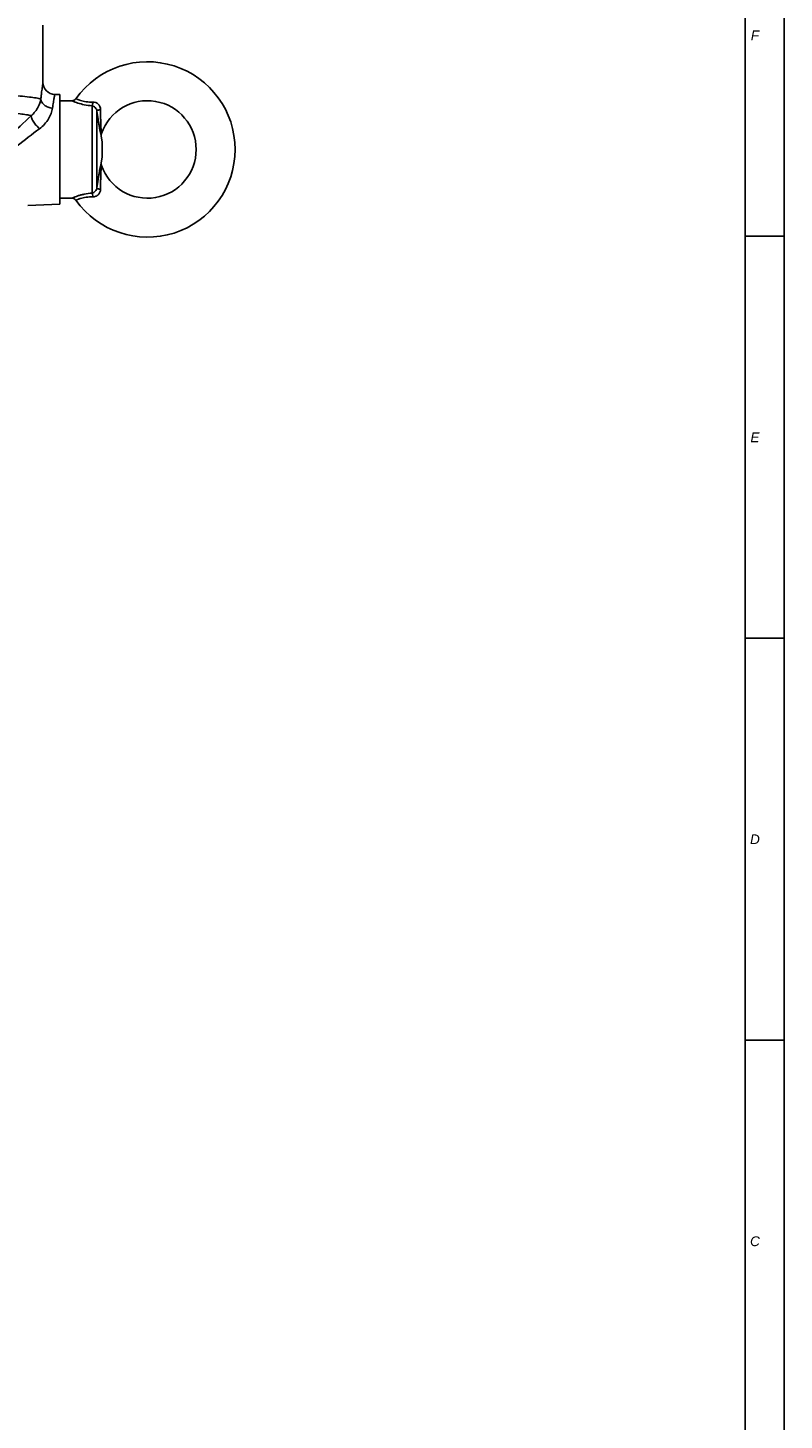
# Model space of a CAD drawing. Extents: x 0 to 2037, y -777 to 1557.
# Tile 41 of 70: x 1034 to 1189, y 178 to 463. Entities that reach past the tile are written whole.
import ezdxf

# ---------------------------------------------------------------- set-up
doc = ezdxf.new("R2010")
doc.units = 0
doc.header["$LTSCALE"] = 65.395
doc.layers.get('0').update_dxf_attribs({"linetype": 'CONTINUOUS'})
for name, color, linetype in [('3_ALL_AXES', 7, 'CONTINUOUS'), ('6_ALL_SURFACES', 7, 'CONTINUOUS'), ('7_ALL_NOTE', 7, 'CONTINUOUS')]:
    doc.layers.add(name, color=color, linetype=linetype)
doc.styles.add('TEXTSTYLE_3', font='ariali.ttf')

msp = doc.modelspace()

# ---------------------------------------------------------------- linework, layer by layer
at = {"color": 7, "linetype": 'CONTINUOUS'}
for p, q in [((1189, 0), (1189, 841)), ((1181, 8), (1181, 833))]:
    msp.add_line(p, q, dxfattribs=at)
at = {"color": 2, "linetype": 'CONTINUOUS'}
for p, q in [((1181, 833), (1181, 8)), ((1189, 833), (1189, 8)), ((1181, 420.5), (1189, 420.5)), ((1181, 338), (1189, 338)), ((1181, 255.5), (1189, 255.5))]:
    msp.add_line(p, q, dxfattribs=at)
at = {"color": 9, "linetype": 'CONTINUOUS'}
for p, q in [((1046.883, 447.286), (1046.883, 429.371)), ((1047.873, 446.201), (1047.873, 430.456))]:
    msp.add_line(p, q, dxfattribs=at)
at = {"color": 7, "linetype": 'CONTINUOUS'}
for centre, radius, start, end in [((1058.252, 438.328), 18, 215.37654, 144.62346), ((1039.302, 452.113), 2.5, 180, 268), ((1042.761, 449.328), 1, 269.99977, 324.62353), ((1058.252, 438.328), 10, 199.18138, 160.81862), ((1049.752, 441.285), 1, 160.81871, 188.00013), ((1049.752, 435.371), 1, 171.99986, 199.18128), ((1042.761, 427.328), 1, 35.37647, 90.00022)]:
    msp.add_arc(centre, radius, start, end, dxfattribs=at)
at = {"color": 9, "linetype": 'CONTINUOUS'}
for centre, radius, start, end in [((1199.399, 265.798), 243.784, 132.58837, 134.0646), ((1160.68, 276.461), 207.658, 126.87127, 128.4662)]:
    msp.add_arc(centre, radius, start, end, dxfattribs=at)
for points, knots in [([(1036.802, 452.113), (1036.8, 452.109), (1036.801, 452.089), (1036.791, 452.048), (1036.783, 451.977), (1036.767, 451.879), (1036.749, 451.752), (1036.717, 451.53), (1036.668, 451.186), (1036.601, 450.697), (1036.523, 450.109), (1036.438, 449.427), (1036.381, 448.942), (1036.352, 448.685)], [0, 0, 0, 0, 0.0041338, 0.0165219, 0.0371308, 0.0659028, 0.1027582, 0.1475975, 0.2607219, 0.4040858, 0.5762365, 0.7754936, 1, 1, 1, 1]), ([(1029.732, 449.492), (1030.525, 449.434), (1031.955, 449.319), (1033.855, 449.124), (1035.137, 448.951), (1035.915, 448.801), (1036.221, 448.725), (1036.352, 448.685)], [0, 0, 0, 0, 0.3575065, 0.6441225, 0.8584616, 0.9383142, 1, 1, 1, 1]), ([(1036.352, 448.685), (1036.256, 448.124), (1035.824, 446.852), (1034.99, 445.777), (1034.424, 445.28)], [0, 0, 0, 0, 0.430212, 1, 1, 1, 1]), ([(1036.352, 448.685), (1036.373, 448.448), (1036.547, 447.957), (1037.099, 447.369), (1037.862, 446.959), (1038.45, 446.833), (1038.752, 446.81)], [0, 0, 0, 0, 0.217637, 0.4582436, 0.7224881, 1, 1, 1, 1]), ([(1039.215, 449.615), (1039.213, 449.611), (1039.214, 449.595), (1039.204, 449.562), (1039.195, 449.504), (1039.179, 449.424), (1039.161, 449.322), (1039.128, 449.141), (1039.078, 448.86), (1039.008, 448.461), (1038.929, 447.979), (1038.841, 447.42), (1038.782, 447.021), (1038.752, 446.81)], [0, 0, 0, 0, 0.0041074, 0.016418, 0.0369025, 0.0655102, 0.1021713, 0.1467982, 0.2595041, 0.4025754, 0.5747189, 0.7744237, 1, 1, 1, 1]), ([(1047.041, 448.045), (1046.806, 448.041), (1046.345, 448.049), (1045.68, 448.114), (1045.078, 448.225), (1044.629, 448.345), (1044.319, 448.447), (1044.126, 448.517), (1043.961, 448.581), (1043.826, 448.637), (1043.733, 448.678), (1043.673, 448.705), (1043.639, 448.72), (1043.613, 448.733), (1043.593, 448.741), (1043.584, 448.748), (1043.576, 448.748), (1043.576, 448.749)], [0, 0, 0, 0, 0.1979154, 0.3870645, 0.5608325, 0.7122025, 0.7775998, 0.8353238, 0.8849007, 0.9259523, 0.9581811, 0.9709136, 0.9813612, 0.9895053, 0.9953326, 0.9988324, 1, 1, 1, 1]), ([(1028.359, 445.983), (1029.038, 445.931), (1030.282, 445.828), (1031.974, 445.658), (1033.319, 445.486), (1034.096, 445.353), (1034.424, 445.28)], [0, 0, 0, 0, 0.3343488, 0.6130758, 0.8351668, 1, 1, 1, 1]), ([(1038.752, 446.81), (1038.644, 446.047), (1038.023, 444.41), (1036.824, 443.141), (1036.082, 442.584)], [0, 0, 0, 0, 0.4536016, 1, 1, 1, 1]), ([(1046.883, 447.286), (1046.348, 447.328), (1045.356, 447.46), (1044.214, 447.762), (1043.484, 448.022), (1043.115, 448.173), (1042.888, 448.269), (1042.787, 448.318), (1042.761, 448.328)], [0, 0, 0, 0, 0.3770326, 0.700537, 0.8267265, 0.9213924, 0.9801009, 1, 1, 1, 1]), ([(1047.041, 448.045), (1047.025, 447.895), (1046.987, 447.639), (1046.926, 447.385), (1046.883, 447.286)], [0, 0, 0, 0, 0.5837943, 1, 1, 1, 1]), ([(1047.873, 446.201), (1047.842, 446.46), (1047.609, 446.955), (1047.133, 447.247), (1046.883, 447.286)], [0, 0, 0, 0, 0.507663, 1, 1, 1, 1]), ([(1048.609, 446.537), (1048.606, 446.735), (1048.532, 447.139), (1048.18, 447.65), (1047.652, 447.978), (1047.243, 448.048), (1047.041, 448.045)], [0, 0, 0, 0, 0.2466046, 0.4965788, 0.7491053, 1, 1, 1, 1]), ([(1048.609, 446.537), (1048.513, 446.518), (1048.337, 446.476), (1048.107, 446.394), (1047.952, 446.313), (1047.878, 446.236), (1047.873, 446.201)], [0, 0, 0, 0, 0.355862, 0.6540734, 0.8704912, 1, 1, 1, 1]), ([(1048.762, 441.146), (1048.759, 441.16), (1048.743, 441.212), (1048.716, 441.325), (1048.672, 441.502), (1048.598, 441.831), (1048.497, 442.326), (1048.374, 442.99), (1048.248, 443.727), (1048.075, 444.804), (1047.953, 445.634), (1047.873, 446.201)], [0, 0, 0, 0, 0.0081603, 0.031624, 0.0679708, 0.1144694, 0.2290367, 0.3628349, 0.5095353, 0.6658664, 1, 1, 1, 1]), ([(1048.808, 441.614), (1048.807, 441.629), (1048.797, 441.689), (1048.784, 441.815), (1048.763, 442.01), (1048.735, 442.36), (1048.703, 442.866), (1048.674, 443.527), (1048.652, 444.238), (1048.629, 445.246), (1048.617, 446.016), (1048.609, 446.537)], [0, 0, 0, 0, 0.0094391, 0.0364092, 0.0774744, 0.128702, 0.2500935, 0.3862572, 0.5313437, 0.6828053, 1, 1, 1, 1]), ([(1034.424, 445.28), (1034.399, 445.22), (1034.389, 445.061), (1034.454, 444.8), (1034.588, 444.483), (1034.874, 443.976), (1035.362, 443.319), (1035.826, 442.824), (1036.082, 442.584)], [0, 0, 0, 0, 0.059285, 0.1413577, 0.2476028, 0.3755363, 0.6773191, 1, 1, 1, 1]), ([(1047.873, 430.456), (1047.953, 431.022), (1048.075, 431.853), (1048.248, 432.929), (1048.374, 433.666), (1048.497, 434.331), (1048.598, 434.826), (1048.672, 435.155), (1048.716, 435.332), (1048.743, 435.445), (1048.759, 435.497), (1048.762, 435.511)], [0, 0, 0, 0, 0.3341372, 0.490466, 0.6371626, 0.7709604, 0.8855292, 0.9320282, 0.9683753, 0.9918394, 1, 1, 1, 1]), ([(1048.609, 430.12), (1048.617, 430.641), (1048.629, 431.411), (1048.652, 432.419), (1048.674, 433.129), (1048.703, 433.79), (1048.735, 434.297), (1048.763, 434.647), (1048.784, 434.842), (1048.797, 434.968), (1048.807, 435.027), (1048.808, 435.043)], [0, 0, 0, 0, 0.3171972, 0.4686575, 0.613741, 0.7499041, 0.8712968, 0.9225247, 0.9635901, 0.9905606, 1, 1, 1, 1]), ([(1042.761, 428.328), (1042.787, 428.338), (1042.844, 428.367), (1042.947, 428.411), (1043.147, 428.499), (1043.484, 428.634), (1043.985, 428.813), (1044.599, 428.997), (1045.571, 429.225), (1046.348, 429.329), (1046.883, 429.371)], [0, 0, 0, 0, 0.0199022, 0.0445483, 0.0786239, 0.173305, 0.299511, 0.4515855, 0.6231626, 1, 1, 1, 1]), ([(1046.883, 429.371), (1047.133, 429.41), (1047.609, 429.702), (1047.842, 430.197), (1047.873, 430.456)], [0, 0, 0, 0, 0.492337, 1, 1, 1, 1]), ([(1047.041, 428.612), (1047.025, 428.762), (1046.987, 429.018), (1046.926, 429.272), (1046.883, 429.371)], [0, 0, 0, 0, 0.5837937, 1, 1, 1, 1]), ([(1047.041, 428.612), (1047.243, 428.608), (1047.652, 428.679), (1048.18, 429.007), (1048.532, 429.518), (1048.606, 429.921), (1048.609, 430.12)], [0, 0, 0, 0, 0.2508947, 0.5034212, 0.7533954, 1, 1, 1, 1]), ([(1048.609, 430.12), (1048.513, 430.139), (1048.337, 430.181), (1048.107, 430.263), (1047.952, 430.343), (1047.878, 430.42), (1047.873, 430.456)], [0, 0, 0, 0, 0.3558621, 0.6540719, 0.8704888, 1, 1, 1, 1]), ([(1043.576, 427.907), (1043.576, 427.909), (1043.583, 427.909), (1043.593, 427.916), (1043.613, 427.924), (1043.639, 427.937), (1043.673, 427.952), (1043.733, 427.979), (1043.826, 428.02), (1043.961, 428.076), (1044.126, 428.14), (1044.319, 428.21), (1044.629, 428.311), (1045.079, 428.432), (1045.681, 428.543), (1046.345, 428.607), (1046.806, 428.616), (1047.041, 428.612)], [0, 0, 0, 0, 0.0011695, 0.0046702, 0.0104962, 0.0186408, 0.0290902, 0.0418237, 0.0740574, 0.1151141, 0.164702, 0.2224333, 0.2878506, 0.4392652, 0.6130624, 0.802186, 1, 1, 1, 1])]:
    msp.add_open_spline(points, degree=3, knots=knots, dxfattribs=at)
at = {"layer": '3_ALL_AXES', "color": 7, "linetype": 'CONTINUOUS'}
for p, q in [((1039.215, 449.615), (1040.252, 449.578)), ((1040.252, 427.078), (1040.252, 449.578)), ((1042.761, 448.328), (1040.252, 448.328)), ((1048.947, 439.828), (1048.762, 441.146)), ((1048.947, 436.828), (1048.947, 439.828)), ((1048.947, 436.828), (1048.762, 435.511)), ((1033.69, 426.849), (1040.252, 427.078)), ((1042.761, 428.328), (1040.252, 428.328))]:
    msp.add_line(p, q, dxfattribs=at)
at = {"layer": '6_ALL_SURFACES', "color": 7, "linetype": 'CONTINUOUS'}
msp.add_line((1036.802, 452.113), (1036.802, 463.828), dxfattribs=at)

# ---------------------------------------------------------------- texts
at = {"layer": '7_ALL_NOTE', "color": 1, "linetype": 'CONTINUOUS', "char_height": 2, "attachment_point": 2, "style": 'TEXTSTYLE_3'}
for s, insert, width in [('F', (1183, 462.75), 1.83643), ('E', (1183, 380.25), 1.98513), ('D', (1183, 297.75), 2.01487), ('C', (1183, 215.25), 2.03717)]:
    msp.add_mtext(s, dxfattribs=dict(at, insert=insert, width=width))

doc.saveas('drawing.dxf')
